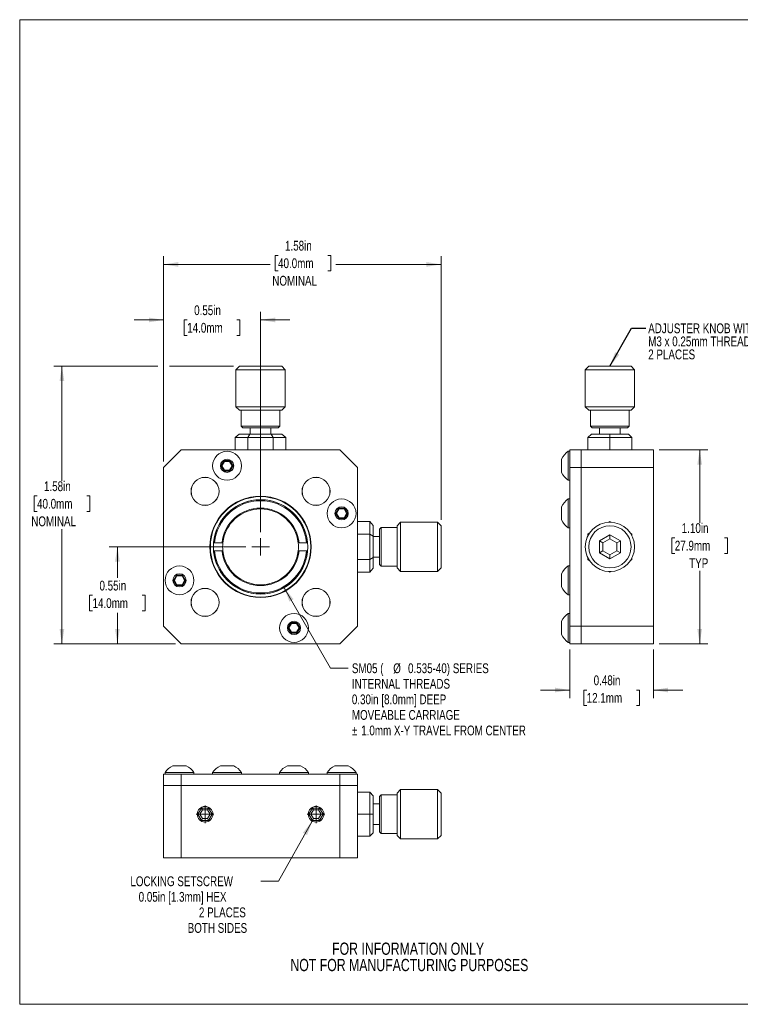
# Model space of a CAD drawing. Header units: inches. Extents: x 0.1 to 10.9, y 0.1 to 8.4.
# Tile 1 of 5: x 0.1 to 6.2, y 0.1 to 8.4. Entities that reach past the tile are written whole.
import ezdxf

# ---------------------------------------------------------------- set-up
doc = ezdxf.new("R2010")
doc.units = ezdxf.units.IN
doc.header["$MEASUREMENT"] = 0
doc.styles.add('SLDTEXTSTYLE0', font='TXT', dxfattribs={"width": 0.75})
doc.dimstyles.new('SLDDIMSTYLE0', dxfattribs={"dimtxt": 0.083333, "dimasz": 0.125, "dimexe": 0, "dimexo": 0.0625, "dimgap": 0.020833, "dimtad": 0, "dimtih": 1, "dimtoh": 1, "dimlfac": 0.666667, "dimrnd": 1e-09, "dimzin": 4, "dimdsep": 46, "dimtxsty": 'SLDTEXTSTYLE0', "dimsah": 1, "dimcen": 0.09, "dimadec": 0, "dimazin": 1, "dimtfac": 1, "dimtofl": 0, "dimtmove": 0, "dimatfit": 3, "dimfxl": 1, "dimfrac": 2, "dimtolj": 1, "dimtzin": 12, "dimarcsym": 0})
doc.dimstyles.new('SLDDIMSTYLE1', dxfattribs={"dimtxt": 0.083333, "dimasz": 0.125, "dimexe": 0, "dimexo": 0.0625, "dimgap": 0.020833, "dimtad": 0, "dimtih": 1, "dimtoh": 1, "dimlfac": 0.666667, "dimrnd": 1e-09, "dimdsep": 46, "dimtxsty": 'SLDTEXTSTYLE0', "dimsah": 1, "dimcen": 0.09, "dimadec": 0, "dimazin": 2, "dimtfac": 1, "dimtmove": 0, "dimatfit": 0, "dimfxl": 1, "dimfrac": 2, "dimtolj": 1, "dimtzin": 12, "dimarcsym": 0})
doc.dimstyles.new('SLDDIMSTYLE2', dxfattribs={"dimtxt": 0.18, "dimasz": 0.125, "dimexe": 0, "dimexo": 0.0625, "dimgap": 0, "dimtad": 0, "dimtih": 1, "dimtoh": 1, "dimdec": 0, "dimrnd": 1e-09, "dimzin": 0, "dimdsep": 46, "dimtxsty": 'Standard', "dimsah": 1, "dimcen": 0.09, "dimadec": 0, "dimazin": 0, "dimtfac": 0.125, "dimtdec": 0, "dimtofl": 0, "dimtmove": 0, "dimatfit": 3, "dimfxl": 1, "dimfrac": 2, "dimtolj": 1, "dimtzin": 0, "dimarcsym": 0})
doc.dimstyles.new('SLDDIMSTYLE3', dxfattribs={"dimtxt": 0.083333, "dimasz": 0.125, "dimexe": 0, "dimexo": 0.0625, "dimgap": 0.020833, "dimtad": 0, "dimtih": 1, "dimtoh": 1, "dimlfac": 0.666667, "dimrnd": 1e-09, "dimdsep": 46, "dimtxsty": 'SLDTEXTSTYLE0', "dimsah": 1, "dimcen": 0.09, "dimadec": 0, "dimazin": 2, "dimtfac": 1, "dimtofl": 0, "dimtmove": 0, "dimatfit": 3, "dimfxl": 1, "dimfrac": 2, "dimtolj": 1, "dimtzin": 12, "dimarcsym": 0})
doc.dimstyles.new('SLDDIMSTYLE5', dxfattribs={"dimtxt": 0.083333, "dimasz": 0.125, "dimexe": 0, "dimexo": 0.0625, "dimgap": 0.020833, "dimtad": 0, "dimtih": 1, "dimtoh": 1, "dimlfac": 0.666667, "dimrnd": 1e-09, "dimzin": 12, "dimdsep": 46, "dimtxsty": 'SLDTEXTSTYLE0', "dimsah": 1, "dimcen": 0, "dimadec": 0, "dimazin": 3, "dimtfac": 1, "dimtofl": 0, "dimtmove": 0, "dimatfit": 3, "dimfxl": 1, "dimfrac": 2, "dimtolj": 1, "dimtzin": 12, "dimarcsym": 0})
doc.dimstyles.new('SLDDIMSTYLE6', dxfattribs={"dimtxt": 0.083333, "dimasz": 0.125, "dimexe": 0, "dimexo": 0.0625, "dimgap": 0.020833, "dimtad": 0, "dimtih": 1, "dimtoh": 1, "dimlfac": 0.666667, "dimrnd": 1e-09, "dimzin": 12, "dimdsep": 46, "dimtxsty": 'SLDTEXTSTYLE0', "dimsah": 1, "dimcen": 0.09, "dimadec": 0, "dimazin": 3, "dimtfac": 1, "dimtofl": 0, "dimtmove": 0, "dimatfit": 3, "dimfxl": 1, "dimfrac": 2, "dimtolj": 1, "dimtzin": 12, "dimarcsym": 0})
doc.dimstyles.new('SLDDIMSTYLE7', dxfattribs={"dimtxt": 0.083333, "dimasz": 0.125, "dimexe": 0, "dimexo": 0.0625, "dimgap": 0.020833, "dimtad": 0, "dimtih": 1, "dimtoh": 1, "dimlfac": 0.666667, "dimrnd": 1e-09, "dimzin": 12, "dimdsep": 46, "dimtxsty": 'SLDTEXTSTYLE0', "dimsah": 1, "dimcen": 0, "dimadec": 0, "dimazin": 3, "dimtfac": 1, "dimtofl": 0, "dimtmove": 0, "dimatfit": 3, "dimfxl": 1, "dimfrac": 2, "dimtolj": 1, "dimtzin": 12, "dimarcsym": 0})

# ---------------------------------------------------------------- blocks, each defined once
blk = doc.blocks.new('SW_NOTE_2')
at = {"color": 0, "linetype": 'Continuous', "lineweight": 0, "char_height": 0.104167, "attachment_point": 2, "style": 'SLDTEXTSTYLE0'}
for s, insert in [('FOR INFORMATION ONLY', (0.8219, 0.1343)), ('NOT FOR MANUFACTURING PURPOSES', (0.8326, -0.0046))]:
    blk.add_mtext(s, dxfattribs=dict(at, insert=insert))
blk = doc.blocks.new('_D')
at = {"color": 8, "linetype": 'Continuous', "lineweight": 0}
for p, q in [((5.5062, 4.7784), (5.9199, 4.7784)), ((5.8499, 4.7784), (5.8499, 4.1583)), ((5.638, 4.0303), (5.6126, 4.0303)), ((5.6126, 4.0303), (5.6126, 3.8979)), ((6.0618, 4.0303), (6.0871, 4.0303)), ((6.0871, 4.0303), (6.0871, 3.8979)), ((5.6126, 3.8979), (5.638, 3.8979)), ((6.0871, 3.8979), (6.0618, 3.8979)), ((5.8499, 3.1284), (5.8499, 3.7486)), ((5.5062, 3.1284), (5.9199, 3.1284))]:
    blk.add_line(p, q, dxfattribs=at)
for points in [[(5.8499, 4.7784), (5.8299, 4.6534), (5.8699, 4.6534)], [(5.8499, 3.1284), (5.8699, 3.2534), (5.8299, 3.2534)]]:
    blk.add_solid(points, dxfattribs=at)
at = {"color": 8, "linetype": 'Continuous', "lineweight": 0, "char_height": 0.08333, "attachment_point": 1, "style": 'SLDTEXTSTYLE0'}
for s, insert in [('1.10in', (5.6972, 4.1546)), ('27.9mm', (5.638, 4.0053)), ('TYP', (5.7604, 3.856))]:
    blk.add_mtext(s, dxfattribs=dict(at, insert=insert))
blk = doc.blocks.new('_D_1')
at = {"color": 8, "linetype": 'Continuous', "lineweight": 0}
for p, q in [((4.7437, 3.0784), (4.7437, 2.6647)), ((5.4562, 3.0784), (5.4562, 2.6647)), ((4.7437, 2.7347), (4.4937, 2.7347)), ((4.888, 2.7347), (4.8627, 2.7347)), ((4.8627, 2.7347), (4.8627, 2.6023)), ((5.3118, 2.7347), (5.3371, 2.7347)), ((5.3371, 2.7347), (5.3371, 2.6023)), ((5.4562, 2.7347), (5.7062, 2.7347)), ((4.8627, 2.6023), (4.888, 2.6023)), ((5.3371, 2.6023), (5.3118, 2.6023))]:
    blk.add_line(p, q, dxfattribs=at)
for points in [[(4.7437, 2.7347), (4.6187, 2.7547), (4.6187, 2.7147)], [(5.4562, 2.7347), (5.5812, 2.7147), (5.5812, 2.7547)]]:
    blk.add_solid(points, dxfattribs=at)
at = {"color": 8, "linetype": 'Continuous', "lineweight": 0, "char_height": 0.08333, "attachment_point": 1, "style": 'SLDTEXTSTYLE0'}
for s, insert in [('0.48in', (4.9472, 2.8591)), ('12.1mm', (4.888, 2.7098))]:
    blk.add_mtext(s, dxfattribs=dict(at, insert=insert))
blk = doc.blocks.new('SW_NOTE_4')
at = {"color": 0, "linetype": 'Continuous', "lineweight": 0, "attachment_point": 1, "style": 'SLDTEXTSTYLE0'}
for s, insert, char_height in [('ADJUSTER KNOB WITH 6/64in [2.0mm] HEX', (0.0216, 0.0404), 0.083333), ('M3 x 0.25mm THREAD (250um/REV)', (0.0216, -0.0707), 0.083333), ('2 PLACES', (0.0216, -0.1818), 0.08333)]:
    blk.add_mtext(s, dxfattribs=dict(at, insert=insert, char_height=char_height))
blk = doc.blocks.new('_D_7')
at = {"color": 8, "linetype": 'Continuous', "lineweight": 0}
for p, q in [((1.9858, 3.9534), (0.8221, 3.9534)), ((0.8921, 3.9534), (0.8921, 3.6903)), ((0.6803, 3.5409), (0.6549, 3.5409)), ((0.6549, 3.5409), (0.6549, 3.4085)), ((1.104, 3.5409), (1.1294, 3.5409)), ((1.1294, 3.5409), (1.1294, 3.4085)), ((0.6549, 3.4085), (0.6803, 3.4085)), ((0.8921, 3.1284), (0.8921, 3.3916)), ((1.1294, 3.4085), (1.104, 3.4085)), ((1.3858, 3.1284), (0.8221, 3.1284))]:
    blk.add_line(p, q, dxfattribs=at)
for points in [[(0.8921, 3.9534), (0.8721, 3.8284), (0.9121, 3.8284)], [(0.8921, 3.1284), (0.9121, 3.2534), (0.8721, 3.2534)]]:
    blk.add_solid(points, dxfattribs=at)
at = {"color": 8, "linetype": 'Continuous', "lineweight": 0, "char_height": 0.08333, "attachment_point": 1, "style": 'SLDTEXTSTYLE0'}
for s, insert in [('0.55in', (0.7394, 3.6653)), ('14.0mm', (0.6803, 3.516))]:
    blk.add_mtext(s, dxfattribs=dict(at, insert=insert))
blk = doc.blocks.new('_D_8')
at = {"color": 8, "linetype": 'Continuous', "lineweight": 0}
for p, q in [((1.2358, 5.4909), (0.3497, 5.4909)), ((0.4197, 5.4909), (0.4197, 4.5146)), ((1.8808, 5.4909), (1.3358, 5.4909)), ((0.2078, 4.3865), (0.1825, 4.3865)), ((0.1825, 4.3865), (0.1825, 4.2541)), ((0.6316, 4.3865), (0.6569, 4.3865)), ((0.6569, 4.3865), (0.6569, 4.2541)), ((0.1825, 4.2541), (0.2078, 4.2541)), ((0.6569, 4.2541), (0.6316, 4.2541)), ((0.4197, 3.1284), (0.4197, 4.1048)), ((1.3858, 3.1284), (0.3497, 3.1284))]:
    blk.add_line(p, q, dxfattribs=at)
for points in [[(0.4197, 5.4909), (0.3997, 5.3659), (0.4397, 5.3659)], [(0.4197, 3.1284), (0.4397, 3.2534), (0.3997, 3.2534)]]:
    blk.add_solid(points, dxfattribs=at)
at = {"color": 8, "linetype": 'Continuous', "lineweight": 0, "char_height": 0.08333, "attachment_point": 1, "style": 'SLDTEXTSTYLE0'}
for s, insert in [('1.58in', (0.267, 4.5109)), ('40.0mm', (0.2078, 4.3616)), ('NOMINAL', (0.1587, 4.2123))]:
    blk.add_mtext(s, dxfattribs=dict(at, insert=insert))
blk = doc.blocks.new('_D_9')
at = {"color": 8, "linetype": 'Continuous', "lineweight": 0}
for p, q in [((1.2858, 4.6784), (1.2858, 5.9546)), ((2.1108, 4.0784), (2.1108, 5.9546)), ((1.2858, 5.8846), (1.0358, 5.8846)), ((1.4865, 5.8846), (1.4611, 5.8846)), ((1.4611, 5.8846), (1.4611, 5.7522)), ((1.9102, 5.8846), (1.9356, 5.8846)), ((1.9356, 5.8846), (1.9356, 5.7522)), ((2.1108, 5.8846), (2.3608, 5.8846)), ((1.4611, 5.7522), (1.4865, 5.7522)), ((1.9356, 5.7522), (1.9102, 5.7522))]:
    blk.add_line(p, q, dxfattribs=at)
for points in [[(1.2858, 5.8846), (1.1608, 5.9046), (1.1608, 5.8646)], [(2.1108, 5.8846), (2.2358, 5.8646), (2.2358, 5.9046)]]:
    blk.add_solid(points, dxfattribs=at)
at = {"color": 8, "linetype": 'Continuous', "lineweight": 0, "char_height": 0.08333, "attachment_point": 1, "style": 'SLDTEXTSTYLE0'}
for s, insert in [('0.55in', (1.5456, 6.009)), ('14.0mm', (1.4865, 5.8597))]:
    blk.add_mtext(s, dxfattribs=dict(at, insert=insert))
blk = doc.blocks.new('_D_10')
at = {"color": 8, "linetype": 'Continuous', "lineweight": 0}
for p, q in [((1.2858, 4.6784), (1.2858, 6.4271)), ((2.2601, 6.4339), (2.2347, 6.4339)), ((2.2347, 6.4339), (2.2347, 6.3015)), ((2.6838, 6.4339), (2.7092, 6.4339)), ((2.7092, 6.4339), (2.7092, 6.3015)), ((3.6483, 4.1834), (3.6483, 6.4271)), ((1.2858, 6.3571), (2.1925, 6.3571)), ((2.2347, 6.3015), (2.2601, 6.3015)), ((2.7092, 6.3015), (2.6838, 6.3015)), ((3.6483, 6.3571), (2.7514, 6.3571))]:
    blk.add_line(p, q, dxfattribs=at)
for points in [[(1.2858, 6.3571), (1.4108, 6.3371), (1.4108, 6.3771)], [(3.6483, 6.3571), (3.5233, 6.3771), (3.5233, 6.3371)]]:
    blk.add_solid(points, dxfattribs=at)
at = {"color": 8, "linetype": 'Continuous', "lineweight": 0, "char_height": 0.08333, "attachment_point": 1, "style": 'SLDTEXTSTYLE0'}
for s, insert in [('1.58in', (2.3192, 6.5583)), ('40.0mm', (2.2601, 6.409)), ('NOMINAL', (2.2109, 6.2596))]:
    blk.add_mtext(s, dxfattribs=dict(at, insert=insert))
blk = doc.blocks.new('_D_11')
at = {"color": 8, "linetype": 'Continuous', "lineweight": 0}
for p, q in [((2.3115, 3.606), (2.7072, 2.9206)), ((2.7072, 2.9206), (2.8572, 2.9206))]:
    blk.add_line(p, q, dxfattribs=at)
blk.add_solid([(2.3115, 3.606), (2.3566, 3.4877), (2.3913, 3.5077)], dxfattribs=at)
at = {"color": 8, "linetype": 'Continuous', "lineweight": 0, "attachment_point": 1, "style": 'SLDTEXTSTYLE0'}
for s, insert, char_height in [('SM05 (', (2.8884, 2.9618), 0.08333), ('%%c', (3.2409, 2.9618), 0.08333), ('0.535-40) SERIES', (3.3667, 2.9618), 0.083333), ('INTERNAL THREADS', (2.8884, 2.8294), 0.083333), ('0.30in [8.0mm] DEEP', (2.8884, 2.697), 0.083333), ('MOVEABLE CARRIAGE', (2.8884, 2.5646), 0.083333), ('%%p', (2.8884, 2.4322), 0.08333), ('1.0mm X-Y TRAVEL FROM CENTER', (2.9679, 2.4322), 0.083333)]:
    blk.add_mtext(s, dxfattribs=dict(at, insert=insert, char_height=char_height))
blk = doc.blocks.new('SW_CENTERMARKSYMBOL_5')
at = {"color": 0, "linetype": 'Continuous', "lineweight": 0}
for q in [(-0.075, 0), (0, 0.075), (0, -0.075), (0.075, 0)]:
    blk.add_line((0, 0), q, dxfattribs=at)
blk = doc.blocks.new('_D_12')
at = {"color": 8, "linetype": 'Continuous', "lineweight": 0}
for p, q in [((2.5508, 1.6195), (2.2645, 1.1076)), ((2.2645, 1.1076), (2.1145, 1.1076))]:
    blk.add_line(p, q, dxfattribs=at)
blk.add_solid([(2.5508, 1.6195), (2.4723, 1.5201), (2.5072, 1.5006)], dxfattribs=at)
at = {"color": 8, "linetype": 'Continuous', "lineweight": 0, "attachment_point": 1, "style": 'SLDTEXTSTYLE0'}
for s, insert, char_height in [('LOCKING SETSCREW', (1.0027, 1.1488), 0.083333), ('0.05in [1.3mm] HEX', (1.0731, 1.0164), 0.083333), ('2 PLACES', (1.5863, 0.884), 0.08333), ('BOTH SIDES', (1.4907, 0.7516), 0.08333)]:
    blk.add_mtext(s, dxfattribs=dict(at, insert=insert, char_height=char_height))
blk = doc.blocks.new('SW_CENTERMARKSYMBOL_6')
at = {"color": 0, "linetype": 'Continuous', "lineweight": 0}
for q in [(-0.075, 0), (0, 0.075), (0, -0.075), (0.075, 0)]:
    blk.add_line((0, 0), q, dxfattribs=at)
blk = doc.blocks.new('SW_CENTERMARKSYMBOL_7')
at = {"color": 0, "linetype": 'Continuous', "lineweight": 0}
for q in [(-0.075, 0), (0, 0.075), (0, -0.075), (0.075, 0)]:
    blk.add_line((0, 0), q, dxfattribs=at)

msp = doc.modelspace()

# ---------------------------------------------------------------- linework, layer by layer
at = {"color": 7, "linetype": 'Continuous', "lineweight": 0}
for p, q in [((0.06, 8.44), (10.94, 8.44)), ((0.06, 8.44), (0.06, 0.06)), ((1.9308, 5.4909), (1.9008, 5.4609)), ((1.9008, 5.4609), (1.9008, 5.1459)), ((1.9008, 5.4609), (1.929, 5.4609)), ((1.929, 5.4609), (2.3208, 5.4609)), ((1.9308, 5.4909), (1.955, 5.4909)), ((1.955, 5.4909), (2.2908, 5.4909)), ((2.3208, 5.4609), (2.2908, 5.4909)), ((2.3208, 5.1459), (2.3208, 5.4609)), ((4.9057, 5.4909), (4.8757, 5.4609)), ((4.8757, 5.4609), (4.8757, 5.1459)), ((4.8757, 5.4609), (5.2957, 5.4609)), ((4.9057, 5.4909), (5.2657, 5.4909)), ((5.2957, 5.4609), (5.2657, 5.4909)), ((5.2957, 5.1459), (5.2957, 5.4609)), ((1.9008, 5.1459), (1.9308, 5.1159)), ((1.9008, 5.1459), (1.929, 5.1459)), ((1.929, 5.1459), (2.3208, 5.1459)), ((1.9308, 5.1159), (1.955, 5.1159)), ((1.9458, 5.1159), (1.9458, 4.9809)), ((1.955, 5.1159), (2.2908, 5.1159)), ((2.2758, 4.9809), (2.2758, 5.1159)), ((2.2908, 5.1159), (2.3208, 5.1459)), ((4.8757, 5.1459), (4.9057, 5.1159)), ((4.8757, 5.1459), (5.2957, 5.1459)), ((4.9057, 5.1159), (5.2657, 5.1159)), ((4.9207, 5.1159), (4.9207, 4.9809)), ((5.2507, 4.9809), (5.2507, 5.1159)), ((5.2657, 5.1159), (5.2957, 5.1459)), ((1.9458, 4.9809), (1.9608, 4.9659)), ((1.9458, 4.9809), (1.9679, 4.9809)), ((1.9608, 4.9659), (1.9809, 4.9659)), ((1.9679, 4.9809), (2.2758, 4.9809)), ((1.9809, 4.9659), (2.2608, 4.9659)), ((2.0223, 4.9659), (2.0223, 4.9134)), ((2.1993, 4.9134), (2.1993, 4.9659)), ((2.2608, 4.9659), (2.2758, 4.9809)), ((4.9207, 4.9809), (4.9357, 4.9659)), ((4.9207, 4.9809), (5.2507, 4.9809)), ((4.9357, 4.9659), (5.2357, 4.9659)), ((4.9972, 4.9659), (4.9972, 4.9134)), ((5.1742, 4.9134), (5.1742, 4.9659)), ((5.2357, 4.9659), (5.2507, 4.9809)), ((1.8943, 4.8834), (1.929, 4.9134)), ((2.0026, 4.8834), (1.8943, 4.8834)), ((1.8943, 4.8834), (1.8943, 4.7784)), ((1.929, 4.9134), (2.0199, 4.9134)), ((2.0026, 4.8834), (2.0199, 4.9134)), ((2.2191, 4.8834), (2.0026, 4.8834)), ((2.0026, 4.8834), (2.0026, 4.7784)), ((2.0199, 4.9134), (2.2018, 4.9134)), ((2.2018, 4.9134), (2.2191, 4.8834)), ((2.2018, 4.9134), (2.2927, 4.9134)), ((2.2191, 4.8834), (2.2191, 4.7784)), ((2.3273, 4.8834), (2.2191, 4.8834)), ((2.2927, 4.9134), (2.3273, 4.8834)), ((2.3273, 4.8834), (2.3273, 4.7784)), ((4.9282, 4.9134), (4.8982, 4.8834)), ((4.8982, 4.8834), (4.8982, 4.7784)), ((5.0857, 4.8834), (4.8982, 4.8834)), ((4.9282, 4.9134), (5.0857, 4.9134)), ((5.0857, 4.9134), (5.2432, 4.9134)), ((5.0857, 4.9134), (5.0857, 4.8834)), ((5.0857, 4.8834), (5.0857, 4.7784)), ((5.2732, 4.8834), (5.0857, 4.8834)), ((5.2432, 4.9134), (5.2732, 4.8834)), ((5.2732, 4.8834), (5.2732, 4.7784)), ((1.4358, 4.7784), (1.2858, 4.6284)), ((2.7858, 4.7784), (1.4358, 4.7784)), ((2.9358, 4.6284), (2.7858, 4.7784)), ((4.7437, 4.6284), (4.7437, 4.7784)), ((4.7437, 4.7784), (4.8412, 4.7784)), ((4.8412, 4.6284), (4.8412, 4.7784)), ((5.4562, 4.7784), (4.8412, 4.7784)), ((5.4562, 4.7784), (5.4562, 4.6284)), ((4.6747, 4.6997), (4.6747, 4.5872)), ((4.7437, 4.7664), (4.7305, 4.7664)), ((4.7305, 4.7664), (4.7305, 4.5204)), ((1.2858, 4.6284), (1.2858, 3.2784)), ((1.7739, 4.6434), (1.7999, 4.6884)), ((1.7999, 4.5984), (1.7739, 4.6434)), ((1.7739, 4.6434), (1.7825, 4.6434)), ((1.8042, 4.6809), (1.7825, 4.6434)), ((1.7825, 4.6434), (1.8042, 4.6059)), ((1.7999, 4.6884), (1.8518, 4.6884)), ((1.7999, 4.6884), (1.8042, 4.6809)), ((1.8475, 4.6809), (1.8042, 4.6809)), ((1.8518, 4.6884), (1.8475, 4.6809)), ((1.8691, 4.6434), (1.8475, 4.6809)), ((1.8475, 4.6059), (1.8691, 4.6434)), ((1.8518, 4.6884), (1.8778, 4.6434)), ((1.8778, 4.6434), (1.8518, 4.5984)), ((1.8691, 4.6434), (1.8778, 4.6434)), ((2.9358, 3.2784), (2.9358, 4.6284)), ((4.7437, 3.2784), (4.7437, 4.6284)), ((4.7437, 4.6284), (4.8412, 4.6284)), ((4.8412, 3.2784), (4.8412, 4.6284)), ((5.4562, 4.6284), (4.8412, 4.6284)), ((5.4562, 4.6284), (5.4562, 3.2784)), ((1.8042, 4.6059), (1.7999, 4.5984)), ((1.8518, 4.5984), (1.7999, 4.5984)), ((1.8042, 4.6059), (1.8475, 4.6059)), ((1.8475, 4.6059), (1.8518, 4.5984)), ((4.7305, 4.5204), (4.7437, 4.5204)), ((4.7437, 4.3614), (4.7305, 4.3614)), ((4.7305, 4.3614), (4.7305, 4.1154)), ((2.7489, 4.2384), (2.7749, 4.2834)), ((2.7792, 4.2759), (2.7575, 4.2384)), ((2.7749, 4.2834), (2.8268, 4.2834)), ((2.7749, 4.2834), (2.7792, 4.2759)), ((2.8225, 4.2759), (2.7792, 4.2759)), ((2.8268, 4.2834), (2.8225, 4.2759)), ((2.8441, 4.2384), (2.8225, 4.2759)), ((2.8268, 4.2834), (2.8528, 4.2384)), ((4.6747, 4.2947), (4.6747, 4.1822)), ((1.2858, 4.2703), (1.2858, 4.2703)), ((2.7749, 4.1934), (2.7489, 4.2384)), ((2.7489, 4.2384), (2.7575, 4.2384)), ((2.7575, 4.2384), (2.7792, 4.2009)), ((2.7792, 4.2009), (2.7749, 4.1934)), ((2.8268, 4.1934), (2.7749, 4.1934)), ((2.7792, 4.2009), (2.8225, 4.2009)), ((2.8225, 4.2009), (2.8441, 4.2384)), ((2.8225, 4.2009), (2.8268, 4.1934)), ((2.8528, 4.2384), (2.8268, 4.1934)), ((2.8441, 4.2384), (2.8528, 4.2384)), ((3.0408, 4.17), (2.9358, 4.17)), ((3.0408, 4.0617), (3.0408, 4.17)), ((3.0708, 4.1353), (3.0408, 4.17)), ((3.0708, 4.1353), (3.0708, 4.0444)), ((3.1383, 4.1184), (3.1233, 4.1034)), ((3.2733, 4.1184), (3.1383, 4.1184)), ((3.1383, 4.1184), (3.1383, 3.8106)), ((3.3033, 4.1634), (3.2733, 4.1334)), ((3.2733, 4.1334), (3.2733, 3.7976)), ((3.6183, 4.1634), (3.3033, 4.1634)), ((3.3033, 4.1634), (3.3033, 3.7716)), ((3.6483, 4.1334), (3.6183, 4.1634)), ((3.6183, 4.1634), (3.6183, 3.7716)), ((3.6483, 4.1334), (3.6483, 3.7976)), ((4.7305, 4.1154), (4.7437, 4.1154)), ((5.0738, 4.1631), (5.0857, 4.17)), ((5.0857, 4.1634), (5.0857, 4.17)), ((5.0857, 4.17), (5.0975, 4.1631)), ((3.0408, 4.0617), (2.9358, 4.0617)), ((3.0408, 3.8452), (3.0408, 4.0617)), ((3.0408, 4.0617), (3.0708, 4.0444)), ((3.0708, 4.0444), (3.0708, 3.8625)), ((3.1233, 4.0419), (3.0708, 4.0419)), ((3.1233, 4.1034), (3.1233, 3.8235)), ((4.8982, 4.0617), (4.91, 4.0685)), ((4.8982, 4.0617), (4.9038, 4.0584)), ((4.8982, 4.048), (4.8982, 4.0617)), ((4.9966, 4.0049), (5.0857, 4.0563)), ((5.0857, 4.0563), (5.1747, 4.0049)), ((5.0857, 4.0216), (5.0857, 4.0563)), ((5.2613, 4.0685), (5.2732, 4.0617)), ((5.2675, 4.0584), (5.2732, 4.0617)), ((5.2732, 4.0617), (5.2732, 4.048)), ((1.7111, 3.9887), (1.7198, 3.9887)), ((1.7827, 3.9887), (1.7198, 3.9887)), ((1.7827, 3.9887), (1.7903, 3.9887)), ((2.4314, 3.9887), (2.439, 3.9887)), ((2.5018, 3.9887), (2.439, 3.9887)), ((2.5018, 3.9887), (2.5105, 3.9887)), ((4.9966, 3.902), (4.9966, 4.0049)), ((5.0266, 3.9875), (4.9966, 4.0049)), ((5.0857, 4.0216), (5.0266, 3.9875)), ((5.0266, 3.9875), (5.0266, 3.9194)), ((5.1447, 3.9875), (5.0857, 4.0216)), ((5.1747, 4.0049), (5.1447, 3.9875)), ((5.1447, 3.9194), (5.1447, 3.9875)), ((5.1747, 4.0049), (5.1747, 3.902)), ((1.7198, 3.9182), (1.7111, 3.9182)), ((1.7198, 3.9182), (1.7827, 3.9182)), ((1.7903, 3.9182), (1.7827, 3.9182)), ((2.439, 3.9182), (2.4314, 3.9182)), ((2.439, 3.9182), (2.5018, 3.9182)), ((2.5105, 3.9182), (2.5018, 3.9182)), ((3.0408, 3.8452), (3.0708, 3.8625)), ((3.0708, 3.8649), (3.1233, 3.8649)), ((3.0708, 3.8625), (3.0708, 3.7716)), ((4.8982, 3.8452), (4.8982, 3.8589)), ((5.0266, 3.9194), (4.9966, 3.902)), ((5.0857, 3.8506), (4.9966, 3.902)), ((5.0266, 3.9194), (5.0857, 3.8853)), ((5.0857, 3.8853), (5.1447, 3.9194)), ((5.1747, 3.902), (5.0857, 3.8506)), ((5.0857, 3.8506), (5.0857, 3.8853)), ((5.1747, 3.902), (5.1447, 3.9194)), ((5.2732, 3.8589), (5.2732, 3.8452)), ((3.0408, 3.8452), (2.9358, 3.8452)), ((3.0408, 3.7369), (3.0408, 3.8452)), ((3.0408, 3.7369), (3.0708, 3.7716)), ((3.1233, 3.8235), (3.1233, 3.8034)), ((3.1233, 3.8034), (3.1383, 3.7884)), ((3.1383, 3.8106), (3.1383, 3.7884)), ((3.1383, 3.7884), (3.2733, 3.7884)), ((3.2733, 3.7976), (3.2733, 3.7734)), ((3.2733, 3.7734), (3.3033, 3.7434)), ((3.3033, 3.7716), (3.3033, 3.7434)), ((3.6183, 3.7434), (3.6483, 3.7734)), ((3.6183, 3.7716), (3.6183, 3.7434)), ((3.6483, 3.7976), (3.6483, 3.7734)), ((4.7437, 3.7914), (4.7305, 3.7914)), ((4.7305, 3.7914), (4.7305, 3.5454)), ((4.8982, 3.8452), (4.9038, 3.8484)), ((4.91, 3.8384), (4.8982, 3.8452)), ((5.2732, 3.8452), (5.2613, 3.8384)), ((5.2675, 3.8484), (5.2732, 3.8452)), ((1.3689, 3.6684), (1.3949, 3.7134)), ((1.3992, 3.7059), (1.3775, 3.6684)), ((1.3949, 3.7134), (1.4468, 3.7134)), ((1.3949, 3.7134), (1.3992, 3.7059)), ((1.4425, 3.7059), (1.3992, 3.7059)), ((1.4468, 3.7134), (1.4425, 3.7059)), ((1.4641, 3.6684), (1.4425, 3.7059)), ((1.4468, 3.7134), (1.4728, 3.6684)), ((3.0408, 3.7369), (2.9358, 3.7369)), ((3.3033, 3.7434), (3.6183, 3.7434)), ((4.6747, 3.7247), (4.6747, 3.6122)), ((5.0857, 3.7369), (5.0738, 3.7438)), ((5.0975, 3.7438), (5.0857, 3.7369)), ((5.0857, 3.7369), (5.0857, 3.7434)), ((1.3949, 3.6234), (1.3689, 3.6684)), ((1.3689, 3.6684), (1.3775, 3.6684)), ((1.3775, 3.6684), (1.3992, 3.6309)), ((1.3992, 3.6309), (1.3949, 3.6234)), ((1.4468, 3.6234), (1.3949, 3.6234)), ((1.3992, 3.6309), (1.4425, 3.6309)), ((1.4425, 3.6309), (1.4641, 3.6684)), ((1.4425, 3.6309), (1.4468, 3.6234)), ((1.4728, 3.6684), (1.4468, 3.6234)), ((1.4641, 3.6684), (1.4728, 3.6684)), ((4.7305, 3.5454), (4.7437, 3.5454)), ((4.7437, 3.3864), (4.7305, 3.3864)), ((4.7305, 3.3864), (4.7305, 3.1404)), ((1.2858, 3.2784), (1.4358, 3.1284)), ((2.3439, 3.2634), (2.3699, 3.3084)), ((2.3742, 3.3009), (2.3525, 3.2634)), ((2.3699, 3.3084), (2.4218, 3.3084)), ((2.3699, 3.3084), (2.3742, 3.3009)), ((2.4175, 3.3009), (2.3742, 3.3009)), ((2.4218, 3.3084), (2.4175, 3.3009)), ((2.4391, 3.2634), (2.4175, 3.3009)), ((2.4218, 3.3084), (2.4478, 3.2634)), ((2.7858, 3.1284), (2.9358, 3.2784)), ((4.6747, 3.3197), (4.6747, 3.2072)), ((4.7437, 3.2784), (4.8412, 3.2784)), ((4.7437, 3.1284), (4.7437, 3.2784)), ((4.8412, 3.1284), (4.8412, 3.2784)), ((5.4562, 3.2784), (4.8412, 3.2784)), ((5.4562, 3.2784), (5.4562, 3.1284)), ((2.3699, 3.2184), (2.3439, 3.2634)), ((2.3439, 3.2634), (2.3525, 3.2634)), ((2.3525, 3.2634), (2.3742, 3.2259)), ((2.3742, 3.2259), (2.3699, 3.2184)), ((2.4218, 3.2184), (2.3699, 3.2184)), ((2.3742, 3.2259), (2.4175, 3.2259)), ((2.4175, 3.2259), (2.4391, 3.2634)), ((2.4175, 3.2259), (2.4218, 3.2184)), ((2.4478, 3.2634), (2.4218, 3.2184)), ((2.4391, 3.2634), (2.4478, 3.2634)), ((1.4358, 3.1284), (2.7858, 3.1284)), ((4.7305, 3.1404), (4.7437, 3.1404)), ((4.7437, 3.1284), (4.8412, 3.1284)), ((5.4562, 3.1284), (4.8412, 3.1284)), ((1.2858, 2.0197), (1.2858, 1.9222)), ((1.2858, 2.0197), (1.4358, 2.0197)), ((1.2978, 2.0328), (1.2978, 2.0197)), ((1.5438, 2.0328), (1.2978, 2.0328)), ((1.4771, 2.0887), (1.3646, 2.0887)), ((1.4358, 2.0197), (1.4358, 1.9222)), ((1.4358, 2.0197), (2.7858, 2.0197)), ((1.5438, 2.0197), (1.5438, 2.0328)), ((1.7028, 2.0328), (1.7028, 2.0197)), ((1.9488, 2.0328), (1.7028, 2.0328)), ((1.8821, 2.0887), (1.7696, 2.0887)), ((1.9488, 2.0197), (1.9488, 2.0328)), ((2.2728, 2.0328), (2.2728, 2.0197)), ((2.5188, 2.0328), (2.2728, 2.0328)), ((2.4521, 2.0887), (2.3396, 2.0887)), ((2.5188, 2.0197), (2.5188, 2.0328)), ((2.6778, 2.0328), (2.6778, 2.0197)), ((2.9238, 2.0328), (2.6778, 2.0328)), ((2.8571, 2.0887), (2.7446, 2.0887)), ((2.7858, 2.0197), (2.7858, 1.9222)), ((2.7858, 2.0197), (2.9358, 2.0197)), ((2.9238, 2.0197), (2.9238, 2.0328)), ((2.9358, 2.0197), (2.9358, 1.9222)), ((1.2858, 1.9222), (1.4358, 1.9222)), ((1.2858, 1.3072), (1.2858, 1.9222)), ((1.4358, 1.9222), (2.7858, 1.9222)), ((1.4358, 1.3072), (1.4358, 1.9222)), ((2.7858, 1.9222), (2.9358, 1.9222)), ((2.7858, 1.3072), (2.7858, 1.9222)), ((2.9358, 1.3072), (2.9358, 1.9222)), ((3.0408, 1.8652), (2.9358, 1.8652)), ((3.0408, 1.6777), (3.0408, 1.8652)), ((3.0408, 1.8652), (3.0708, 1.8352)), ((3.3033, 1.8877), (3.2733, 1.8577)), ((3.2733, 1.8577), (3.2733, 1.7677)), ((3.6183, 1.8877), (3.3033, 1.8877)), ((3.3033, 1.8877), (3.3033, 1.7827)), ((3.6483, 1.8577), (3.6183, 1.8877)), ((3.6183, 1.8877), (3.6183, 1.7827)), ((3.6483, 1.8577), (3.6483, 1.7677)), ((3.0708, 1.8352), (3.0708, 1.6777)), ((3.1233, 1.7662), (3.0708, 1.7662)), ((3.1383, 1.8427), (3.1233, 1.8277)), ((3.1233, 1.8277), (3.1233, 1.7527)), ((3.2733, 1.8427), (3.1383, 1.8427)), ((3.1383, 1.8427), (3.1383, 1.7602)), ((3.1383, 1.7602), (3.1383, 1.5127)), ((3.2733, 1.7677), (3.2733, 1.4977)), ((3.3033, 1.7827), (3.3033, 1.4677)), ((3.6183, 1.7827), (3.6183, 1.4677)), ((3.6483, 1.7677), (3.6483, 1.4977)), ((1.5777, 1.6777), (1.608, 1.7302)), ((1.608, 1.6252), (1.5777, 1.6777)), ((1.595, 1.6777), (1.5777, 1.6777)), ((1.6167, 1.7152), (1.595, 1.6777)), ((1.595, 1.6777), (1.6167, 1.6402)), ((1.608, 1.7302), (1.6687, 1.7302)), ((1.6167, 1.7152), (1.608, 1.7302)), ((1.66, 1.7152), (1.6167, 1.7152)), ((1.66, 1.7152), (1.6687, 1.7302)), ((1.6816, 1.6777), (1.66, 1.7152)), ((1.66, 1.6402), (1.6816, 1.6777)), ((1.6687, 1.7302), (1.699, 1.6777)), ((1.699, 1.6777), (1.6687, 1.6252)), ((1.699, 1.6777), (1.6816, 1.6777)), ((2.5227, 1.6777), (2.553, 1.7302)), ((2.553, 1.6252), (2.5227, 1.6777)), ((2.5227, 1.6777), (2.54, 1.6777)), ((2.5617, 1.7152), (2.54, 1.6777)), ((2.54, 1.6777), (2.5617, 1.6402)), ((2.553, 1.7302), (2.6137, 1.7302)), ((2.5617, 1.7152), (2.553, 1.7302)), ((2.605, 1.7152), (2.5617, 1.7152)), ((2.605, 1.7152), (2.6137, 1.7302)), ((2.6266, 1.6777), (2.605, 1.7152)), ((2.605, 1.6402), (2.6266, 1.6777)), ((2.6137, 1.7302), (2.644, 1.6777)), ((2.644, 1.6777), (2.6137, 1.6252)), ((2.6266, 1.6777), (2.644, 1.6777)), ((3.0408, 1.6777), (2.9358, 1.6777)), ((3.0408, 1.6777), (3.0708, 1.6777)), ((3.0408, 1.4902), (3.0408, 1.6777)), ((3.0708, 1.6777), (3.0708, 1.5202)), ((3.1233, 1.7527), (3.1233, 1.5277)), ((1.2858, 1.6104), (1.2858, 1.6104)), ((1.608, 1.6252), (1.6167, 1.6402)), ((1.6687, 1.6252), (1.608, 1.6252)), ((1.6167, 1.6402), (1.66, 1.6402)), ((1.6687, 1.6252), (1.66, 1.6402)), ((2.553, 1.6252), (2.5617, 1.6402)), ((2.6137, 1.6252), (2.553, 1.6252)), ((2.5617, 1.6402), (2.605, 1.6402)), ((2.6137, 1.6252), (2.605, 1.6402)), ((1.2858, 1.5608), (1.2858, 1.5608)), ((1.2858, 1.5374), (1.2858, 1.5374)), ((3.0708, 1.5202), (3.0408, 1.4902)), ((3.0708, 1.5892), (3.1233, 1.5892)), ((3.1233, 1.5277), (3.1383, 1.5127)), ((3.1383, 1.5127), (3.2733, 1.5127)), ((3.0408, 1.4902), (2.9358, 1.4902)), ((3.2733, 1.4977), (3.3033, 1.4677)), ((3.3033, 1.4677), (3.6183, 1.4677)), ((3.6183, 1.4677), (3.6483, 1.4977)), ((1.4358, 1.3072), (1.2858, 1.3072)), ((2.7858, 1.3072), (1.4358, 1.3072)), ((2.9358, 1.3072), (2.7858, 1.3072)), ((10.94, 0.06), (0.06, 0.06))]:
    msp.add_line(p, q, dxfattribs=at)
for centre, radius in [((1.8258, 4.6434), 0.123), ((1.8258, 4.6434), 0.0562), ((1.6384, 4.4259), 0.1193), ((1.6384, 4.4259), 0.1189), ((2.5833, 4.4259), 0.1193), ((2.5833, 4.4259), 0.1189), ((2.1108, 3.9534), 0.4312), ((2.1108, 3.9534), 0.4272), ((2.8008, 4.2384), 0.123), ((2.1108, 3.9534), 0.4013), ((2.8008, 4.2384), 0.0563), ((5.0857, 3.9534), 0.21), ((5.0857, 3.9534), 0.18), ((1.4208, 3.6684), 0.123), ((1.4208, 3.6684), 0.0563), ((1.6384, 3.481), 0.1193), ((1.6384, 3.481), 0.1189), ((2.5833, 3.481), 0.1193), ((2.5833, 3.481), 0.1189), ((2.3958, 3.2634), 0.123), ((2.3958, 3.2634), 0.0562), ((1.6383, 1.6777), 0.0667), ((2.5833, 1.6777), 0.0667)]:
    msp.add_circle(centre, radius, dxfattribs=at)
for centre, radius, start, end in [((4.8097, 4.6434), 0.1462, 122.75142, 157.38014), ((4.8097, 4.6434), 0.1462, 202.61986, 237.24858), ((4.8097, 4.2384), 0.1462, 122.75142, 157.38014), ((2.1108, 3.9534), 0.4012, 5.03996, 174.96004), ((2.1108, 3.9534), 0.3926, 5.15143, 174.84857), ((2.1108, 3.9534), 0.33, 6.13193, 173.86807), ((2.1108, 3.9534), 0.3225, 6.2751, 173.7249), ((4.8097, 4.2384), 0.1462, 202.61986, 237.24858), ((2.1108, 3.9534), 0.3225, 173.7249, 186.2751), ((2.1108, 3.9534), 0.3225, 353.7249, 6.2751), ((2.1108, 3.9534), 0.4012, 185.03996, 354.96004), ((2.1108, 3.9534), 0.3926, 185.15143, 354.84857), ((2.1108, 3.9534), 0.33, 186.13193, 353.86807), ((2.1108, 3.9534), 0.3225, 186.2751, 353.7249), ((4.8097, 3.6684), 0.1463, 122.75142, 157.38014), ((4.8097, 3.6684), 0.1462, 202.61986, 237.24858), ((4.8097, 3.2634), 0.1462, 122.75142, 157.38014), ((4.8097, 3.2634), 0.1462, 202.61986, 237.24858), ((1.4208, 1.9537), 0.1463, 112.61986, 147.24858), ((1.4208, 1.9537), 0.1462, 32.75142, 67.38014), ((1.8258, 1.9537), 0.1462, 112.61986, 147.24858), ((1.8258, 1.9537), 0.1462, 32.75142, 67.38014), ((2.3958, 1.9537), 0.1463, 112.61986, 147.24858), ((2.3958, 1.9537), 0.1463, 32.75142, 67.38014), ((2.8008, 1.9537), 0.1463, 112.61986, 147.24858), ((2.8008, 1.9537), 0.1462, 32.75142, 67.38014)]:
    msp.add_arc(centre, radius, start, end, dxfattribs=at)

# ---------------------------------------------------------------- block references
at = {"color": 8, "linetype": 'Continuous', "lineweight": 0}
msp.add_blockref('SW_NOTE_4', (5.3901, 5.8146), dxfattribs=at)
at = {"color": 7, "linetype": 'Continuous', "lineweight": 0}
for name, p in [('SW_CENTERMARKSYMBOL_5', (2.1108, 3.9534)), ('SW_CENTERMARKSYMBOL_7', (1.6383, 1.6777)), ('SW_CENTERMARKSYMBOL_6', (2.5833, 1.6777)), ('SW_NOTE_2', (2.5455, 0.4511))]:
    msp.add_blockref(name, p, dxfattribs=at)

# ---------------------------------------------------------------- dimensions: what is measured, and where the dimension line sits
at = {"color": 8, "linetype": 'Continuous', "lineweight": 0}
dim = msp.add_linear_dim(base=(1.285842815, 6.3570871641), p1=(3.648342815, 4.1334454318), p2=(1.285842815, 4.6284454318), text='<>\\PNOMINAL', dimstyle='SLDDIMSTYLE6', dxfattribs=at)
dim.commit()
dim.dimension.update_dxf_attribs({"geometry": '_D_10', "text_midpoint": (2.4719336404, 6.3570871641), "dimtype": 160})
for base, p1, p2, picture, middle in [((1.2858, 5.8846), (2.1108, 4.0284), (1.2858, 4.6284), '_D_9', (1.6983, 5.8846)), ((5.4561692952, 2.7347446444), (4.7436692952, 3.1284454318), (5.4561692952, 3.1284454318), '_D_1', (5.0999192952, 2.7347446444))]:
    dim = msp.add_linear_dim(base=base, p1=p1, p2=p2, dimstyle='SLDDIMSTYLE1', dxfattribs=at)
    dim.commit()
    dim.dimension.update_dxf_attribs({"geometry": picture, "text_midpoint": middle, "dimtype": 160})
for base, p1, p2, text, dimstyle, picture, middle in [((0.4197010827, 3.1284454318), (1.930842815, 5.4909454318), (1.435842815, 3.1284454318), '<>\\PNOMINAL', 'SLDDIMSTYLE6', '_D_8', (0.4197010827, 4.3096954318)), ((5.8499, 3.1284), (5.4562, 4.7784), (5.4562, 3.1284), '<>\\PTYP', 'SLDDIMSTYLE0', '_D', (5.8499, 3.9534))]:
    dim = msp.add_linear_dim(base=base, p1=p1, p2=p2, angle=90, text=text, dimstyle=dimstyle, dxfattribs=at)
    dim.commit()
    dim.dimension.update_dxf_attribs({"geometry": picture, "text_midpoint": middle, "dimtype": 160})
for p1, p2, text, dimstyle, picture, middle in [((1.9102, 4.3009), (2.3115, 3.606), 'SM05 (%%c0.535-40) SERIES\\PINTERNAL THREADS\\P0.30in [8.0mm] DEEP\\PMOVEABLE CARRIAGE\\P%%p1.0mm X-Y TRAVEL FROM CENTER', 'SLDDIMSTYLE7', '_D_11', (3.8121, 2.9206)), ((2.6159, 1.736), (2.5508, 1.6195), 'LOCKING SETSCREW\\P0.05in [1.3mm] HEX\\P2 PLACES\\PBOTH SIDES', 'SLDDIMSTYLE5', '_D_12', (1.543, 1.1076))]:
    dim = msp.add_diameter_dim_2p(p1=p1, p2=p2, text=text, dimstyle=dimstyle, override={"dimpost": '<>'}, dxfattribs=at)
    dim.commit()
    dim.dimension.update_dxf_attribs({"geometry": picture, "text_midpoint": middle, "dimtype": 163})
dim = msp.add_linear_dim(base=(0.8921, 3.1284), p1=(2.0358, 3.9534), p2=(1.4358, 3.1284), angle=90, dimstyle='SLDDIMSTYLE3', dxfattribs=at)
dim.commit()
dim.dimension.update_dxf_attribs({"geometry": '_D_7', "text_midpoint": (0.8921, 3.5409), "dimtype": 160})

# ---------------------------------------------------------------- leaders
msp.add_leader([(5.0857, 5.4909), (5.27, 5.8146), (5.3901, 5.8146)], dimstyle='SLDDIMSTYLE2', dxfattribs=at)

doc.saveas('drawing.dxf')
